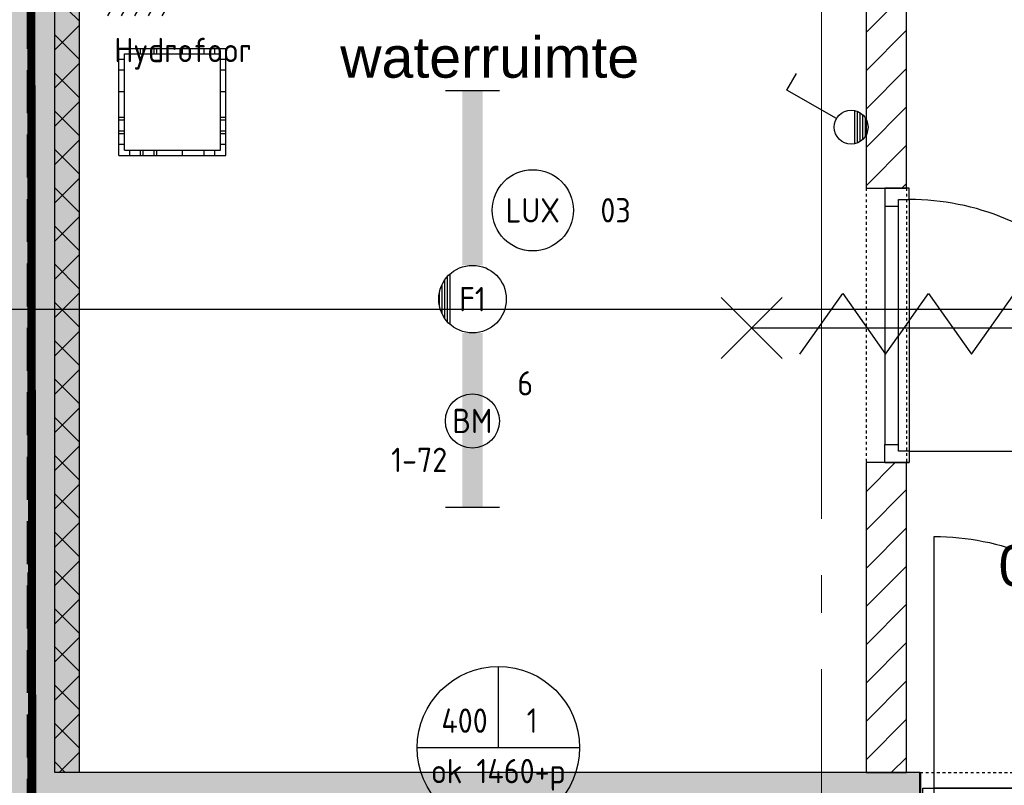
# Model space of a CAD drawing. Header units: millimetres. Extents: x -38031 to 123247, y -16330 to 129979.
# Tile 91 of 235: x 10146 to 13786, y 5088 to 7918. Entities that reach past the tile are written whole.
import ezdxf
from ezdxf.enums import TextEntityAlignment as Align

# ---------------------------------------------------------------- set-up
doc = ezdxf.new("R2010")
doc.units = ezdxf.units.MM
doc.header["$LTSCALE"] = 50
for name, pattern in [('HIDDEN', [9.525, 6.35, -3.175]), ('HIDDEN2', [4.7625, 3.175, -1.5875]), ('PHANTOM', [63.5, 31.75, -6.35, 6.35, -6.35, 6.35, -6.35]), ('STYLE_01', [0.41664, 0.20828, -0.20836]), ('STYLE_11', [5, 3.888855, -0.416718, 0.277786, -0.416641])]:
    doc.linetypes.add(name, pattern=pattern)
for name, color, linetype in [('AB$1A---_ATTRIB035', 8, 'Continuous'), ('AL$1A---_ALGEMEEN', 8, 'Continuous'), ('AM$1A---_ARCERING', 8, 'Continuous'), ('AT$1A---_TEKST100', 8, 'Continuous'), ('BOUWKUNDIG', 8, 'Continuous'), ('brandscheiding', 5, 'HIDDEN'), ('EB6511--_ATTRIB', 2, 'Continuous'), ('EL6121--', 3, 'Continuous'), ('EL6221--', 3, 'Continuous'), ('EL6311--', 3, 'Continuous'), ('EL6311--_meetgegevens LUX-waarden', 3, 'Continuous'), ('EL6511--', 3, 'Continuous'), ('EM6131--', 1, 'Continuous'), ('Kastenscheiding', 4, 'PHANTOM'), ('Vloerdoos verdieping', 51, 'Continuous')]:
    doc.layers.add(name, color=color, linetype=linetype)
doc.layers.add('stramien', color=1, linetype='STYLE_11', lineweight=15)
doc.styles.add('Arial', font='ARIAL.TTF')
doc.styles.add('BURO-018', font='iso.shx', dxfattribs={"height": 90})
doc.styles.get("Standard").update_dxf_attribs({"font": 'iso.shx'})
pattern_1 = [(45, (-987936.49, -175784.82), (70.710678, -70.710678), [])]

# ---------------------------------------------------------------- blocks, each defined once
blk = doc.blocks.new('1114A1WD')
at = {"color": 0, "linetype": 'Continuous'}
for p, q in [((1.225, 2), (-1.225, 2)), ((1.166, 1.8), (-1.166, 1.8)), ((1.068, 1.6), (-1.068, 1.6)), ((0.917, 1.4), (-0.917, 1.4)), ((0.678, 1.2), (-0.678, 1.2))]:
    blk.add_line(p, q, dxfattribs=at)
blk = doc.blocks.new('1114A1-WD3')
at = {"color": 0, "linetype": 'Continuous'}
for p, q in [((0.625, 3.333), (2.742, 7)), ((2.742, 7), (3.955, 6.3))]:
    blk.add_line(p, q, dxfattribs=at)
blk.add_circle((0, 2.25), 1.25, dxfattribs=at)
at = {"color": 0, "zscale": 100}
blk.add_blockref('1114A1WD', (0, 0), dxfattribs=at)
at = {"color": 0, "linetype": 'Continuous', "style": 'BURO-018'}
for tag, p in [('E_SLET1', (3.356, 9)), ('E_GROEP', (0, 0)), ('E_GKAST', (0, 0))]:
    blk.add_attdef(tag, text='', height=1.8, dxfattribs=at).set_placement(p, align=Align.MIDDLE)
at = {"color": 0, "linetype": 'Continuous', "style": 'BURO-018', "flags": 1}
for tag in ['E_MATCODE', 'E_SGROEP']:
    blk.add_attdef(tag, text='', height=1.8, dxfattribs=at).set_placement((0, 0), align=Align.MIDDLE)
blk = doc.blocks.new('1115B6WD')
at = {"color": 0, "linetype": 'Continuous'}
for p, q in [((1.878, -1.65), (-1.878, -1.65)), ((1.682, -1.85), (-1.682, -1.85)), ((1.431, -2.05), (-1.431, -2.05)), ((1.09, -2.25), (-1.09, -2.25)), ((0.497, -2.45), (-0.497, -2.45))]:
    blk.add_line(p, q, dxfattribs=at)
blk = doc.blocks.new('1115B61540-WD2')
at = {"color": 0}
for p, q in [((-15.4, 2), (-15.4, -2)), ((15.4, 2), (15.4, -2))]:
    blk.add_line(p, q, dxfattribs=at)
at = {"color": 0, "linetype": 'Continuous'}
blk.add_circle((0, 0), 2.5, dxfattribs=at)
at = {"color": 0}
for points in [[(-2.5, 0.75), (-15.4, 0.75), (-2.5, -0.75), (-15.4, -0.75)], [(2.5, 0.75), (15.4, 0.75), (2.5, -0.75), (15.4, -0.75)]]:
    blk.add_solid(points, dxfattribs=at)
at = {"color": 0, "zscale": 100}
blk.add_blockref('1115B6WD', (0, 0), dxfattribs=at)
at = {"color": 0, "linetype": 'Continuous', "style": 'BURO-018'}
for tag, p in [('E_GKAST', (0, 8)), ('E_GROEP', (0, 5)), ('E_SGROEP', (4.5, 5)), ('E_ARMCODE', (0, 0)), ('E_SLET', (4.5, -3))]:
    blk.add_attdef(tag, text='', height=1.8, dxfattribs=at).set_placement(p, align=Align.MIDDLE)
blk = doc.blocks.new('E00168')
at = {"color": 0, "linetype": 'Continuous'}
blk.add_line((0, 0), (5, 8.66), dxfattribs=at)
blk.add_lwpolyline([(5, 8.66, 0, 1, 0), (3.5, 6.062, 1, 1, 0)], format="xyseb", dxfattribs=at)
at = {"color": 0, "const_width": 0.5}
blk.add_lwpolyline([(-0.25, 0, 1), (0.25, 0, 1)], format="xyb", close=True, dxfattribs=at)
at = {"color": 0, "linetype": 'Continuous'}
blk.add_circle((0, 0), 0.5, dxfattribs=at)
blk = doc.blocks.new('VLOERDOOS')
at = {"layer": 'Vloerdoos verdieping'}
for p, q in [((0, 395), (395, 395)), ((0, 395), (0, 0)), ((20, 375), (20, 20)), ((20, 375), (375, 375)), ((40, 375), (40, 395)), ((80, 375), (80, 395)), ((90, 375), (90, 395)), ((130, 375), (130, 395)), ((140, 375), (140, 395)), ((235, 375), (235, 395)), ((315, 375), (315, 395)), ((355, 375), (355, 395)), ((375, 375), (375, 20)), ((395, 395), (395, 0)), ((0, 355), (20, 355)), ((375, 355), (395, 355)), ((0, 315), (20, 315)), ((0, 305), (20, 305)), ((375, 315), (395, 315)), ((375, 305), (395, 305)), ((0, 265), (20, 265)), ((0, 255), (20, 255)), ((375, 265), (395, 265)), ((375, 255), (395, 255)), ((0, 160), (20, 160)), ((375, 160), (395, 160)), ((0, 80), (20, 80)), ((375, 80), (395, 80)), ((0, 40), (20, 40)), ((375, 40), (395, 40)), ((0, 0), (395, 0)), ((20, 20), (375, 20)), ((40, 0), (40, 20)), ((80, 0), (80, 20)), ((90, 0), (90, 20)), ((130, 0), (130, 20)), ((140, 0), (140, 20)), ((235, 0), (235, 20)), ((315, 0), (315, 20)), ((355, 0), (355, 20))]:
    blk.add_line(p, q, dxfattribs=at)
blk = doc.blocks.new('E00123')
at = {"color": 0, "linetype": 'Continuous'}
blk.add_circle((0, 0), 2, dxfattribs=at)
at = {"color": 0, "linetype": 'Continuous', "style": 'BURO-018'}
for tag, p in [('E_TEXT1', (0, 4.5)), ('E_TEXT2', (0, 0))]:
    blk.add_attdef(tag, text='', height=1.8, dxfattribs=at).set_placement(p, align=Align.MIDDLE)
at = {"color": 0, "linetype": 'Continuous', "style": 'BURO-018', "flags": 1}
blk.add_attdef('E_MATCODE', (0, 0), '', height=1.8, dxfattribs=at)
blk = doc.blocks.new('Group-43')
at = {"layer": 'AL$1A---_ALGEMEEN', "color": 0}
for p, q in [((-97.5, 382.003125), (127.5, 157.003125)), ((-97.5, 157.003125), (127.5, 382.003125))]:
    blk.add_line(p, q, dxfattribs=at)
at = {"layer": 'AL$1A---_ALGEMEEN', "color": 0, "flags": 1}
blk.add_attdef('B60_30', (-97.5, 157.003125), '', height=0.2, dxfattribs=at)
blk = doc.blocks.new('Group-44')
at = {"layer": 'AL$1A---_ALGEMEEN', "color": 0}
for p, q in [((-97.5, -757.809375), (127.5, -982.809375)), ((-97.5, -982.809375), (127.5, -757.809375))]:
    blk.add_line(p, q, dxfattribs=at)
at = {"layer": 'AL$1A---_ALGEMEEN', "color": 0, "flags": 1}
blk.add_attdef('B60_30', (-97.5, -982.809375), '', height=0.2, dxfattribs=at)
blk = doc.blocks.new('WBDBO 60 min')
at = {"layer": 'AL$1A---_ALGEMEEN', "color": 0}
blk.add_line((15, -870.3), (15, 269.5), dxfattribs=at)
for name in ['Group-43', 'Group-44']:
    blk.add_blockref(name, (0, 0), dxfattribs=at)
at = {"layer": 'AT$1A---_TEKST100', "style": 'Arial'}
blk.add_text('B 60', height=151.52, dxfattribs=at).set_placement((15, 413.9), align=Align.BOTTOM_CENTER)
blk = doc.blocks.new('WBDBO 60 min.zelfsl.')
at = {"layer": 'AL$1A---_ALGEMEEN', "color": 0}
blk.add_lwpolyline([(112.5, -692.4), (-112.5, -533.5), (112.5, -374.7), (-112.5, -215.8), (112.5, -57), (-112.5, 101.9)], dxfattribs=at)
blk.add_blockref('WBDBO 60 min', (0, 0), dxfattribs=at)
blk = doc.blocks.new('32x_hout-mk 802a-p')
at = {"color": 0}
blk.add_wipeout([(-32.7, -1024), (-32.7, -10), (-122.7, -10), (-122.7, -1024)], dxfattribs=at).dxf.layer = 'AL$1A---_ALGEMEEN'
at = {"layer": 'AL$1A---_ALGEMEEN', "color": 0}
blk.add_lwpolyline([(-32.7, -1024), (-32.7, -10), (-122.7, -10), (-122.7, -1024)], close=True, dxfattribs=at)
at = {"color": 0}
for points in [[(-32.7, -77), (-32.7, -10), (-122.7, -10), (-122.7, -77)], [(-122.7, -957), (-32.7, -957), (-32.7, -1024), (-122.7, -1024)]]:
    blk.add_wipeout(points, dxfattribs=at).dxf.layer = 'AL$1A---_ALGEMEEN'
at = {"layer": 'AL$1A---_ALGEMEEN', "color": 0}
for points in [[(-32.7, -77), (-32.7, -10), (-122.7, -10), (-122.7, -77)], [(897, -959.2), (896.2, -936.4), (894.8, -913.6), (892.8, -890.8), (890.3, -868.2), (887.2, -845.5), (883.6, -823), (879.4, -800.6), (874.7, -778.2), (869.4, -756), (863.6, -734), (857.2, -712), (850.4, -690.3), (842.9, -668.7), (835, -647.3), (826.5, -626.1), (817.5, -605.1), (808, -584.4), (798, -563.9), (787.5, -543.6), (776.5, -523.6), (765, -503.9), (753, -484.5), (740.6, -465.3), (727.6, -446.5), (714.3, -428), (700.5, -409.8), (686.2, -392), (671.5, -374.5), (656.4, -357.5), (640.8, -340.7), (624.9, -324.4), (608.6, -308.5), (591.8, -292.9), (574.7, -277.8), (557.3, -263.1), (539.5, -248.8), (521.3, -235), (502.8, -221.6), (484, -208.7), (464.8, -196.3), (445.4, -184.3), (425.7, -172.8), (405.7, -161.8), (385.4, -151.3), (364.9, -141.3), (344.2, -131.8), (323.2, -122.8), (302, -114.3), (280.6, -106.4), (259, -98.9), (237.3, -92), (215.3, -85.7), (193.3, -79.9), (171.1, -74.6), (148.7, -69.9), (126.3, -65.7), (103.8, -62.1), (81.1, -59), (58.4, -56.5), (35.7, -54.5), (12.9, -53.1), (-9.9, -52.3), (-32.7, -52), (-32.7, -982), (897.3, -982)], [(-122.7, -957), (-32.7, -957), (-32.7, -1024), (-122.7, -1024)]]:
    blk.add_lwpolyline(points, close=True, dxfattribs=at)
at = {"color": 0}
blk.add_wipeout([(-72.7, -52), (-32.7, -52), (-32.7, -982), (-72.7, -982)], dxfattribs=at).dxf.layer = 'AL$1A---_ALGEMEEN'
at = {"layer": 'AL$1A---_ALGEMEEN', "color": 0}
blk.add_lwpolyline([(-72.7, -52), (-32.7, -52), (-32.7, -982), (-72.7, -982)], close=True, dxfattribs=at)
at = {"layer": 'AL$1A---_ALGEMEEN', "color": 0, "rotation": 270}
blk.add_blockref('WBDBO 60 min.zelfsl.', (254.6, -511.6), dxfattribs=at)
blk = doc.blocks.new('tekst 12 pts')
at = {"layer": 'AL$1A---_ALGEMEEN', "color": 0, "style": 'Arial'}
blk.add_attdef('naam_ruimte', text='', height=151.5, dxfattribs=at).set_placement((0, -41.1), align=Align.TOP_CENTER)
at = {"layer": 'AL$1A---_ALGEMEEN', "color": 0, "flags": 1}
for tag, p in [('oppervlakte', (-264.6, -1003)), ('stramiennummer', (-264.6, -1275.7))]:
    blk.add_attdef(tag, p, '', height=151.5, dxfattribs=at)
blk = doc.blocks.new('32x_hout-mk 802bs-p')
at = {"color": 0}
blk.add_wipeout([(-507, -124.6), (507, -124.6), (507, -214.6), (-507, -214.6)], dxfattribs=at).dxf.layer = 'AL$1A---_ALGEMEEN'
at = {"layer": 'AL$1A---_ALGEMEEN', "color": 0}
blk.add_lwpolyline([(-507, -124.6), (507, -124.6), (507, -214.6), (-507, -214.6)], close=True, dxfattribs=at)
at = {"color": 0}
for points in [[(-507, -124.6), (-440, -124.6), (-440, -214.6), (-507, -214.6)], [(440, -124.6), (507, -124.6), (507, -214.6), (440, -214.6)]]:
    blk.add_wipeout(points, dxfattribs=at).dxf.layer = 'AL$1A---_ALGEMEEN'
at = {"layer": 'AL$1A---_ALGEMEEN', "color": 0}
for points in [[(-442.2, 805.2), (-419.4, 804.3), (-396.6, 802.9), (-373.8, 801), (-351.2, 798.4), (-328.5, 795.4), (-306, 791.7), (-283.6, 787.6), (-261.2, 782.8), (-239, 777.6), (-217, 771.8), (-195, 765.4), (-173.3, 758.5), (-151.7, 751.1), (-130.3, 743.1), (-109.1, 734.6), (-88.1, 725.7), (-67.4, 716.2), (-46.9, 706.1), (-26.6, 695.6), (-6.6, 684.6), (13.1, 673.1), (32.5, 661.2), (51.7, 648.7), (70.5, 635.8), (89, 622.4), (107.2, 608.6), (125, 594.3), (142.5, 579.6), (159.5, 564.5), (176.3, 549), (192.6, 533), (208.5, 516.7), (224.1, 500), (239.2, 482.9), (253.9, 465.4), (268.2, 447.6), (282, 429.4), (295.4, 410.9), (308.3, 392.1), (320.7, 373), (332.7, 353.6), (344.2, 333.8), (355.2, 313.8), (365.7, 293.6), (375.7, 273.1), (385.2, 252.3), (394.2, 231.3), (402.7, 210.1), (410.6, 188.7), (418.1, 167.2), (425, 145.4), (431.3, 123.5), (437.1, 101.4), (442.4, 79.2), (447.1, 56.9), (451.3, 34.4), (454.9, 11.9), (458, -10.7), (460.5, -33.4), (462.5, -56.1), (463.9, -78.9), (464.7, -101.7), (465, -124.6), (-465, -124.6), (-465, 805.4)], [(-507, -124.6), (-440, -124.6), (-440, -214.6), (-507, -214.6)], [(440, -124.6), (507, -124.6), (507, -214.6), (440, -214.6)]]:
    blk.add_lwpolyline(points, close=True, dxfattribs=at)
at = {"color": 0}
blk.add_wipeout([(-465, -124.6), (465, -124.6), (465, -164.6), (-465, -164.6)], dxfattribs=at).dxf.layer = 'AL$1A---_ALGEMEEN'
at = {"layer": 'AL$1A---_ALGEMEEN', "color": 0}
blk.add_lwpolyline([(-465, -124.6), (465, -124.6), (465, -164.6), (-465, -164.6)], close=True, dxfattribs=at)
at = {"layer": 'AL$1A---_ALGEMEEN', "color": 0, "xscale": -1}
blk.add_blockref('WBDBO 60 min.zelfsl.', (5.4, 162.8), dxfattribs=at)
blk = doc.blocks.new('200254 W 210 11-06-2007')
at = {"layer": 'AM$1A---_ARCERING', "linetype": 'Continuous', "lineweight": 0}
blk.add_hatch(color=256, dxfattribs=at).paths.add_polyline_path([(-25924, -19851.8), (-25924, -16352.9), (-25834, -16352.9), (-25834, -19851.8)])
at = {"layer": 'AM$1A---_ARCERING', "linetype": 'Continuous', "lineweight": 5}
h = blk.add_hatch(dxfattribs=at)
h.set_pattern_fill('ISOLATIE', color=256, scale=50, style=0, pattern_type=2)
h.set_pattern_definition([(135, (-987936.49, -175784.82), (70.710678, 70.710678), []), (45, (-987637.15, -176084.16), (70.710678, -70.710678), [])])
h.paths.add_polyline_path([(-25924, -19851.8), (-25924, -16352.9), (-25834, -16352.9), (-25834, -19851.8)])
at = {"layer": 'AL$1A---_ALGEMEEN'}
blk.add_lwpolyline([(-25924, -19851.8), (-25924, -16352.9), (-25834, -16352.9), (-25834, -19851.8)], close=True, dxfattribs=at)
ref = blk.add_blockref('tekst 12 pts', (-24315.5, -17091.7), dxfattribs=dict(at, xscale=-1))
ref.add_attrib('naam_ruimte', 'waterruimte', dxfattribs={"layer": 'AB$1A---_ATTRIB035', "height": 151.525, "style": 'Arial'}).set_placement((-24315.5, -17132.8), align=Align.TOP_CENTER)
for name, p in [('32x_hout-mk 802a-p', (-22731.3, -17682.5)), ('32x_hout-mk 802bs-p', (-22206.6, -19785.5))]:
    blk.add_blockref(name, p, dxfattribs=at)
at = {"layer": 'AM$1A---_ARCERING', "linetype": 'Continuous', "lineweight": 0}
blk.add_hatch(color=256, dxfattribs=at).paths.add_polyline_path([(-20364, -3192.6), (-20364, -3587.6), (-22964, -3587.6), (-22964, -3292.6), (-23164, -3292.6), (-23164, -3747.6), (-22244, -3747.6), (-22244, -6377.6), (-25924, -6377.6), (-25924, -1687.1), (-26174, -1687.1), (-26174, 2471.7), (-26374, 2471.7), (-26374, -2137.1), (-26124, -2137.1), (-26124, -23856), (-25924, -23833.5), (-25924, -20051.8), (-22724, -20051.8), (-22724, -19851.8), (-25924, -19851.8), (-25924, -6577.6), (-23164, -6577.6), (-23164, -10462.6), (-23314, -10462.6), (-23314, -10912.6), (-22864, -10912.6), (-22864, -10462.6), (-22964, -10462.6), (-22964, -6577.6), (-22044.1, -6577.6), (-22044, -3747.6), (-20204, -3747.6), (-20204, -3192.6)])
at = {"layer": 'AM$1A---_ARCERING', "linetype": 'Continuous', "lineweight": 5}
h = blk.add_hatch(dxfattribs=at)
h.set_pattern_fill('KALKZANDSTEEN', color=256, scale=50, style=0, pattern_type=2)
h.set_pattern_definition(pattern_1)
h.paths.add_polyline_path([(-22774, -16202.9), (-25924, -16202.9), (-25924, -16352.9), (-22924, -16352.9), (-22924, -17692.5), (-22774, -17692.5)])
h = blk.add_hatch(dxfattribs=at)
h.set_pattern_fill('KALKZANDSTEEN', color=256, scale=50, style=0, pattern_type=2)
h.set_pattern_definition(pattern_1)
h.paths.add_polyline_path([(-22774, -19852.6), (-22774, -18706.5), (-22924, -18706.5), (-22924, -19852.6)])
at = {"layer": 'AL$1A---_ALGEMEEN', "linetype": 'STYLE_01'}
for p, q in [((-22924, -17692.5), (-22924, -18706.5)), ((-22774, -17692.5), (-22774, -18706.5))]:
    blk.add_line(p, q, dxfattribs=at)
at = {"layer": 'AL$1A---_ALGEMEEN', "lineweight": 50}
blk.add_line((-22723.6, -19852.3), (-22723.6, -20052.3), dxfattribs=at)
at = {"layer": 'AL$1A---_ALGEMEEN'}
blk.add_lwpolyline([(-26124, -23856), (-25924, -23833.5), (-25924, -20051.8), (-22724, -20051.8), (-22724, -19851.8), (-25924, -19851.8), (-25924, -6577.6)], dxfattribs=at)
for points in [[(-22774, -16202.9), (-25924, -16202.9), (-25924, -16352.9), (-22924, -16352.9), (-22924, -17692.5), (-22774, -17692.5)], [(-28410, -18139.6), (-12100, -18139.6), (-12100, -32800), (-28410, -32800)], [(-22774, -19852.6), (-22774, -18706.5), (-22924, -18706.5), (-22924, -19852.6)]]:
    blk.add_lwpolyline(points, close=True, dxfattribs=at)
at = {"layer": 'AL$1A---_ALGEMEEN', "linetype": 'STYLE_01'}
blk.add_lwpolyline([(-22724, -19851.8), (-21690, -19851.8), (-21690, -20051.8), (-22724, -20051.8)], close=True, dxfattribs=at)
at = {"layer": 'stramien', "ltscale": 10}
blk.add_line((-23089, -38914.6), (-23089, -9964.6), dxfattribs=at)
blk = doc.blocks.new('E00104')
at = {"color": 0, "linetype": 'Continuous'}
for p, q in [((0, 8), (0, 14)), ((-6, 8), (6, 8)), ((0, 2), (0, 0))]:
    blk.add_line(p, q, dxfattribs=at)
blk.add_circle((0, 8), 6, dxfattribs=at)
at = {"color": 0, "linetype": 'Continuous', "style": 'BURO-018'}
for tag, p in [('E_TEXT1', (-2.5, 10)), ('E_TEXT3', (2.5, 10)), ('E_TEXT6', (0, 6))]:
    blk.add_attdef(tag, text='', height=1.8, dxfattribs=at).set_placement(p, align=Align.MIDDLE)
blk = doc.blocks.new('080101-lux')
at = {"color": 0, "linetype": 'Continuous'}
blk.add_circle((0, 0), 3, dxfattribs=at)
at = {"color": 0, "linetype": 'Continuous', "style": 'BURO-018', "flags": 1}
for tag, p in [('E_ID', (0, 0)), ('E_NUMMER', (0, -5))]:
    blk.add_attdef(tag, p, '', height=1.8, dxfattribs=at)
at = {"color": 0, "linetype": 'Continuous', "style": 'BURO-018'}
blk.add_attdef('E_TEXT', text='', height=1.8, dxfattribs=at).set_placement((0, 0), align=Align.MIDDLE)
blk.add_attdef('E_KODE', text='', height=1.8, dxfattribs=at).set_placement((5, 0), align=Align.MIDDLE_LEFT)
blk = doc.blocks.new('E00082')
at = {"color": 0, "linetype": 'Continuous'}
for p, q in [((-3, 10.982), (-3, 8.482)), ((-3, 9.732), (1.5, 7.134)), ((0, 9.5), (0, 1)), ((1.5, 6.134), (-1.5, 7.866)), ((1.5, 5.134), (-1.5, 6.866)), ((1.5, 4.134), (-1.5, 5.866)), ((1.5, 3.134), (-1.5, 4.866))]:
    blk.add_line(p, q, dxfattribs=at)
at = {"color": 0, "const_width": 0.75}
blk.add_lwpolyline([(-0.375, 9.5, 1), (0.375, 9.5, 1)], format="xyb", close=True, dxfattribs=at)
at = {"color": 0, "linetype": 'Continuous', "const_width": 0.5}
blk.add_lwpolyline([(-1.683, 8.116, 1), (-2.183, 8.116, 1)], format="xyb", close=True, dxfattribs=at)
at = {"color": 0, "linetype": 'Continuous'}
for centre, radius in [((0, 9.5), 0.75), ((-1.933, 8.116), 0.5)]:
    blk.add_circle(centre, radius, dxfattribs=at)
at = {"color": 0, "linetype": 'Continuous', "style": 'BURO-018'}
for tag, p in [('E_GKAST', (0, 16)), ('E_GROEP', (0, 13)), ('E_SGROEP', (4.5, 13))]:
    blk.add_attdef(tag, text='', height=1.8, dxfattribs=at).set_placement(p, align=Align.MIDDLE)
at = {"color": 0, "linetype": 'Continuous', "style": 'BURO-018', "flags": 1}
for tag, p in [('E_VERMCODE', (13, 13)), ('E_MATCODE', (0, 0))]:
    blk.add_attdef(tag, text='', height=1.8, dxfattribs=at).set_placement(p, align=Align.MIDDLE)

msp = doc.modelspace()

# ---------------------------------------------------------------- block references
at = {"layer": 'BOUWKUNDIG'}
msp.add_blockref('200254 W 210 11-06-2007', (36199, 24987.6), dxfattribs=at)

# ---------------------------------------------------------------- next in the draw order: linework, layer by layer
at = {"layer": 'brandscheiding', "const_width": 30}
msp.add_lwpolyline([(74564.1, 8339.6), (26697.9, 2966.4), (26697.9, 2623), (22059.3, 2107.9), (22002.1, 2451.3), (10196.2, 1104.7), (10177.2, 18459.4)], dxfattribs=at)
at = {"layer": 'EL6121--', "color": 5, "linetype": 'HIDDEN2'}
msp.add_line((10175, 1143.1), (10175, 18495), dxfattribs=at)
at = {"layer": 'Kastenscheiding'}
msp.add_line((10177.2, -3332.6), (10177.2, 18459.4), dxfattribs=at)

# ---------------------------------------------------------------- next in the draw order: block references
at = {"layer": 'EL6121--', "linetype": 'HIDDEN2', "xscale": 200, "yscale": 200, "zscale": 200}
msp.add_blockref('E00168', (13110, 3500), dxfattribs=at)
at = {"layer": 'EL6221--'}
ref = msp.add_blockref('E00082', (10315, 8006.8), dxfattribs=dict(at, xscale=50, yscale=50, zscale=50, rotation=270))
ref.add_attrib('E_GKAST', '-1LK-A1', dxfattribs={"layer": '0', "color": 1, "linetype": 'Continuous', "height": 90, "style": 'BURO-018'}).set_placement((10760.3, 8271.2), align=Align.MIDDLE)
ref.add_attrib('E_VERMCODE', 'Hydrofoor', dxfattribs={"layer": '0', "color": 1, "linetype": 'Continuous', "height": 90, "style": 'BURO-018'}).set_placement((10749.5, 7792.2), align=Align.MIDDLE)
at = {"layer": 'EL6311--', "xscale": 50, "yscale": 50, "zscale": 50, "rotation": 90}
msp.add_blockref('1114A1-WD3', (13332.4, 7520.7), dxfattribs=at)
at = {"layer": 'EL6311--'}
ref = msp.add_blockref('1115B61540-WD2', (11820, 6884.8), dxfattribs=dict(at, xscale=50, yscale=50, zscale=50, rotation=270))
ref.add_attrib('E_ARMCODE', 'F1', dxfattribs={"layer": '0', "color": 1, "linetype": 'Continuous', "height": 90, "style": 'BURO-018'}).set_placement((11820, 6884.8), align=Align.MIDDLE)
ref.add_attrib('E_GROEP', '6', dxfattribs={"layer": '0', "color": 1, "linetype": 'Continuous', "height": 90, "style": 'BURO-018'}).set_placement((12015, 6573.8), align=Align.MIDDLE)
at = {"layer": 'EL6311--_meetgegevens LUX-waarden'}
ref = msp.add_blockref('080101-lux', (12042.8, 7213.2), dxfattribs=dict(at, xscale=50, yscale=50, zscale=50))
ref.add_attrib('E_TEXT', 'LUX', dxfattribs={"layer": '0', "color": 1, "linetype": 'Continuous', "height": 90, "style": 'BURO-018'}).set_placement((12042.8, 7213.2), align=Align.MIDDLE)
ref.add_attrib('E_KODE', '03', dxfattribs={"layer": '0', "color": 1, "linetype": 'Continuous', "height": 90, "style": 'BURO-018'}).set_placement((12292.8, 7213.2), align=Align.MIDDLE_LEFT)
at = {"layer": 'EL6511--'}
ref = msp.add_blockref('E00123', (11819.5, 6434.7), dxfattribs=dict(at, xscale=50, yscale=50, zscale=50))
ref.add_attrib('E_TEXT2', 'BM', dxfattribs={"layer": 'EB6511--_ATTRIB', "color": 1, "linetype": 'Continuous', "height": 90, "style": 'BURO-018'}).set_placement((11819.5, 6434.7), align=Align.MIDDLE)
ref.add_attrib('E_TEXT1', '1-72', dxfattribs={"layer": 'EB6511--_ATTRIB', "color": 1, "linetype": 'Continuous', "height": 90, "style": 'BURO-018'}).set_placement((11622.7, 6290.7), align=Align.MIDDLE)
at = {"layer": 'EM6131--'}
ref = msp.add_blockref('E00104', (11915.5, 4827.2, 1460), dxfattribs=dict(at, xscale=50, yscale=50, zscale=50))
ref.add_attrib('E_TEXT1', '400', dxfattribs={"layer": '0', "color": 1, "linetype": 'Continuous', "height": 90, "style": 'BURO-018'}).set_placement((11790.5, 5327.2, 1460), align=Align.MIDDLE)
ref.add_attrib('E_TEXT3', '1', dxfattribs={"layer": '0', "color": 1, "linetype": 'Continuous', "height": 90, "style": 'BURO-018'}).set_placement((12040.5, 5327.2, 1460), align=Align.MIDDLE)
ref.add_attrib('E_TEXT6', 'ok 1460+p', dxfattribs={"layer": '0', "color": 1, "linetype": 'Continuous', "height": 90, "style": 'BURO-018'}).set_placement((11915.5, 5127.2, 1460), align=Align.MIDDLE)
at = {"layer": 'Vloerdoos verdieping', "rotation": 90}
msp.add_blockref('VLOERDOOS', (10907.5, 7415.9), dxfattribs=at)

doc.saveas('drawing.dxf')
